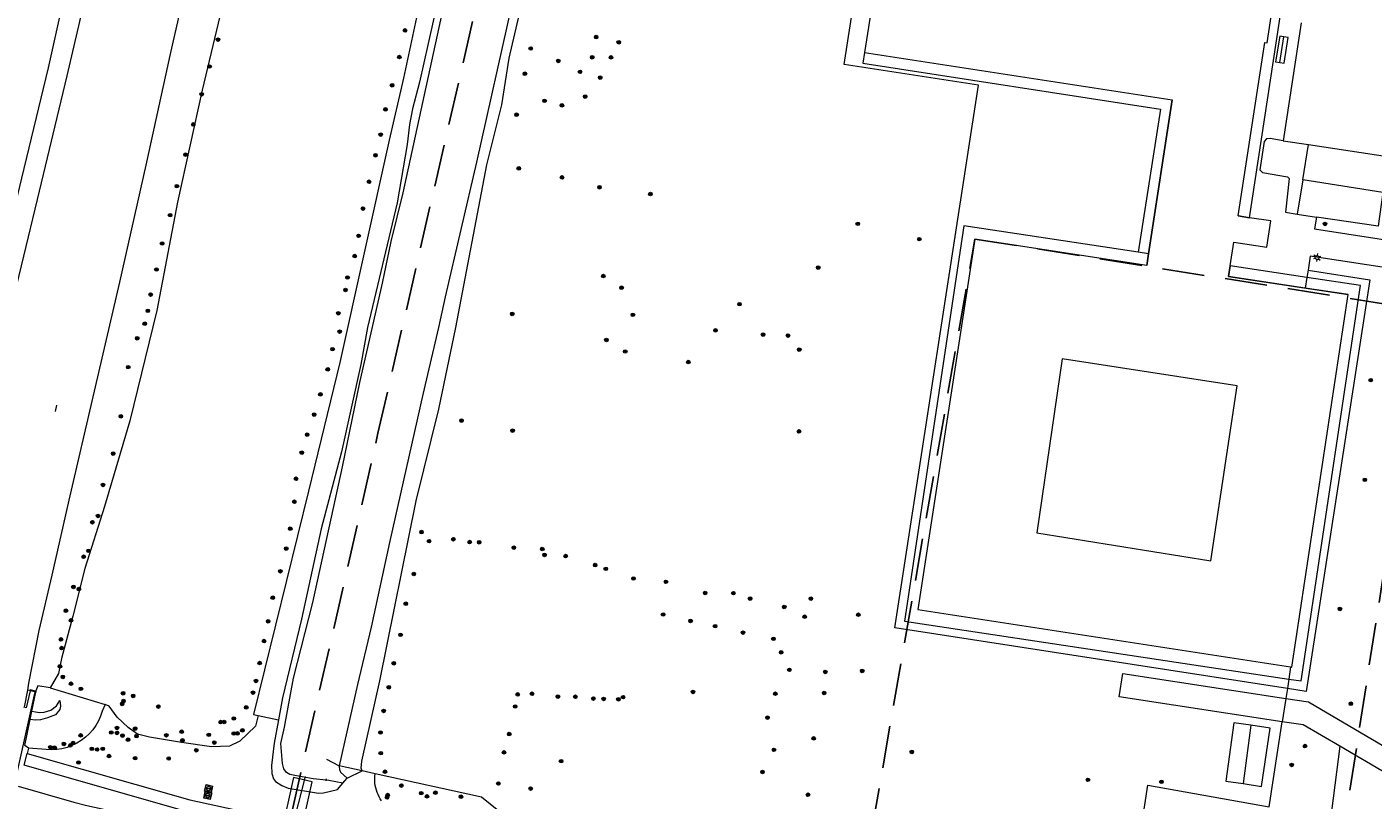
# Model space of a CAD drawing. Header units: metres. Extents: x 89872 to 94585, y 463299 to 469000.
# Tile 83 of 230: x 91176 to 91379, y 464929 to 465045. Entities that reach past the tile are written whole.
import ezdxf
from ezdxf.enums import TextEntityAlignment as Align

# ---------------------------------------------------------------- set-up
doc = ezdxf.new("R2010")
doc.units = ezdxf.units.M
doc.linetypes.add('HIDDEN', pattern=[9.525, 6.35, -3.175])
doc.layers.get('0').update_dxf_attribs({"linetype": 'CONTINUOUS'})
for name, color, linetype, lineweight in [('B-WE-BV-GELEIDECONSTRUCTIE-G', 251, 'CONTINUOUS', 13), ('B-WE-GR-BEPLANTING_CULTUUR-G', 251, 'CONTINUOUS', 13), ('B-WE-GR-BOOM-S', 251, 'CONTINUOUS', 13), ('B-WE-IE-TERREINAFSCHEIDING-G', 251, 'CONTINUOUS', 13), ('B-WE-IE-TERREINAFSCHEIDING_KUNSTMATIG_HEKWERK-G', 251, 'CONTINUOUS', 13), ('B-WE-IE-TERREINAFSCHEIDING_KUNSTMATIG_MUUR-G', 251, 'CONTINUOUS', 13), ('B-WE-KL-ET_LS_OV_LICHTMAST-S', 251, 'CONTINUOUS', 13), ('B-WE-KL-GAS_PUT-S', 251, 'CONTINUOUS', 13), ('B-WE-KW-KUNSTWERK-GV', 251, 'CONTINUOUS', 13), ('B-WE-KW-KUNSTWERK_DUIKER-G', 251, 'CONTINUOUS', 13), ('B-WE-OG-TOPOGRAFIE_BEBOUWING-GV', 251, 'CONTINUOUS', 13), ('B-WE-OG-TOPOGRAFIE_BEBOUWING_LUIFEL-GV', 251, 'CONTINUOUS', 13), ('B-WE-OG-TOPOGRAFIE_HUISNUMMER-T25', 251, 'CONTINUOUS', 13), ('B-WE-OG-TOPOGRAFIE_STRAATNAAM-T18', 251, 'CONTINUOUS', 13), ('B-WE-OG-TOPOGRAFIE_WATER-GV', 251, 'CONTINUOUS', 13), ('B-WE-VH-VERHARDING-GV', 251, 'CONTINUOUS', 13), ('Percelen', 10, 'HIDDEN', 25)]:
    doc.layers.add(name, color=color, linetype=linetype, lineweight=lineweight)
doc.styles.get("Standard").update_dxf_attribs({"font": 'isocp.shx'})

# ---------------------------------------------------------------- blocks, each defined once
blk = doc.blocks.new('Q_BOOM')
for radius in [0.27, 0.18, 0.09]:
    blk.add_circle((0, 0), radius)
blk = doc.blocks.new('Q_GASPUT')
blk.add_lwpolyline([(-0.5, 0.5), (0.5, 0.5), (0.5, -0.5), (-0.5, -0.5)], close=True)
for points in [[(-0.44, 0.46), (0.44, 0.46, -0.414214), (0.46, 0.44), (0.46, -0.44, -0.414214), (0.44, -0.46), (-0.44, -0.46, -0.414214), (-0.46, -0.44), (-0.46, 0.44), (-0.46, 0.44), (-0.46, 0.45), (-0.46, 0.45), (-0.46, 0.45), (-0.46, 0.45), (-0.46, 0.45), (-0.46, 0.45), (-0.46, 0.46), (-0.46, 0.46), (-0.46, 0.46), (-0.45, 0.46), (-0.45, 0.46), (-0.45, 0.46), (-0.45, 0.46), (-0.45, 0.46), (-0.45, 0.46), (-0.44, 0.46), (-0.44, 0.46)], [(-0.34, 0.1, 0.380426), (-0.28, -0.18)], [(-0.01, 0.27, 0.240218), (-0.34, 0.1)], [(-0.19, 0.04, 0.853344), (-0.19, -0.03)], [(0.33, 0.11, 0.240191), (-0.01, 0.27)], [(0.18, -0.03, 0.849746), (0.18, 0.04)], [(0.27, -0.18, 0.380426), (0.33, 0.11)], [(-0.28, -0.18, 0.148452), (0.01, -0.26)], [(0.01, -0.26, 0.131742), (0.27, -0.18)]]:
    blk.add_lwpolyline(points, format="xyb")
for points in [[(-0.19, 0.04), (0.18, 0.04)], [(0.18, -0.03), (-0.19, -0.03)]]:
    blk.add_lwpolyline(points)
blk = doc.blocks.new('Q_LICHTMAST')
for points in [[(-0.26, 0.15), (-0.52, 0.3)], [(0, 0.3), (0, 0.6)], [(0.26, 0.15), (0.52, 0.3)], [(-0.26, -0.15), (-0.52, -0.3)], [(0, -0.3), (0, -0.6)], [(0.26, -0.15), (0.52, -0.3)]]:
    blk.add_lwpolyline(points)
blk.add_circle((0, 0), 0.3)

msp = doc.modelspace()

# ---------------------------------------------------------------- linework, layer by layer
at = {"layer": 'B-WE-BV-GELEIDECONSTRUCTIE-G'}
for p, q in [((91366.45, 464948.97), (91366.17, 464947.15)), ((91366.17, 464947.15), (91365.96, 464945.73))]:
    msp.add_line(p, q, dxfattribs=at)
at = {"layer": 'B-WE-GR-BEPLANTING_CULTUUR-G'}
for p, q in [((91364.85, 465039.82), (91365.45, 465043.68)), ((91365.96, 464945.73), (91365.73, 464944.24)), ((91211.21, 464941.67), (91214.27, 464941.03)), ((91363.24, 464927.96), (91365.19, 464940.73)), ((91176.7, 464936.78), (91176.46, 464935.97)), ((91228.81, 464932.89), (91226.84, 464933.33))]:
    msp.add_line(p, q, dxfattribs=at)
for points in [[(91246.53, 465104.15), (91246.66, 465103.84), (91246.8, 465103.42), (91246.9, 465102.99), (91246.97, 465102.56), (91247, 465102.11), (91246.99, 465101.67), (91246.94, 465101.23), (91246.86, 465100.8), (91246.74, 465100.37), (91245.38, 465096.21), (91237.6, 465058.58), (91233.06, 465037.5), (91230.9, 465028.17), (91223.47, 464994.73), (91218.8, 464975.39), (91210.53, 464941.81), (91211.21, 464941.67)], [(91211.21, 464941.67), (91210.82, 464940.04), (91208.45, 464937.83), (91206.92, 464937.05), (91204.22, 464936.96), (91199.67, 464937.63), (91194.9, 464938.4), (91193.06, 464938.88), (91191.66, 464939.84), (91190.03, 464941.4), (91188.81, 464943.09), (91188.23, 464943.31)], [(91373.83, 464937.04), (91370.91, 464914.03), (91369.34, 464908.66)], [(91229.77, 464928.85), (91229.58, 464929.14), (91229.4, 464929.45), (91229.24, 464929.77), (91229.11, 464930.1), (91228.99, 464930.43), (91228.9, 464930.78), (91228.83, 464931.12), (91228.78, 464931.47), (91228.76, 464931.83), (91228.75, 464932.18), (91228.77, 464932.54), (91228.81, 464932.89)], [(91262.76, 464923.48), (91249.75, 464925.4), (91244.77, 464929.37), (91228.81, 464932.89)]]:
    msp.add_lwpolyline(points, dxfattribs=at)
at = {"layer": 'B-WE-IE-TERREINAFSCHEIDING-G'}
for p, q in [((91177.17, 464942.31), (91177.76, 464945.18)), ((91179.96, 464945.81), (91188.23, 464943.31)), ((91176.91, 464941.05), (91177.17, 464942.31))]:
    msp.add_line(p, q, dxfattribs=at)
for points in [[(91365.19, 464940.73), (91340.65, 464944.47), (91341.2, 464947.99), (91365.73, 464944.24)], [(91188.23, 464943.31), (91187.76, 464942.33), (91187.51, 464941.58), (91187.19, 464940.86), (91186.79, 464940.17), (91186.33, 464939.53), (91185.81, 464938.93), (91185.23, 464938.39), (91184.6, 464937.91), (91183.93, 464937.5), (91183.22, 464937.15), (91182.48, 464936.87), (91181.71, 464936.67), (91180.93, 464936.55), (91180.14, 464936.51), (91179.35, 464936.54), (91176.7, 464936.78)], [(91177.17, 464942.31), (91177.75, 464942.2), (91178.35, 464942.12), (91179.02, 464942.17), (91180.03, 464942.47), (91180.9, 464943.11), (91181.41, 464943.9), (91181.51, 464943.07), (91181.37, 464942.56), (91180.75, 464941.79), (91179.52, 464941.33), (91178.49, 464941.01), (91177.66, 464940.97), (91176.91, 464941.05)], [(91365.73, 464944.24), (91369.12, 464943.72), (91381.33, 464936.58), (91383.8, 464935.2)], [(91176.7, 464936.78), (91176.11, 464937.17), (91176.91, 464941.05)], [(91373.83, 464937.04), (91368.33, 464940.25), (91365.19, 464940.73)], [(91383.08, 464931.82), (91381.04, 464932.84), (91373.83, 464937.04)], [(91341.42, 464907.82), (91344.98, 464931.21), (91363.24, 464927.96)]]:
    msp.add_lwpolyline(points, dxfattribs=at)
at = {"layer": 'B-WE-IE-TERREINAFSCHEIDING_KUNSTMATIG_HEKWERK-G'}
for p, q in [((91365.73, 464944.24), (91365.19, 464940.73)), ((91226.84, 464933.33), (91223.4, 464934.09)), ((91221.42, 464931.82), (91221.45, 464931.93)), ((91221.45, 464931.93), (91221.5, 464932.17))]:
    msp.add_line(p, q, dxfattribs=at)
msp.add_lwpolyline([(91223.4, 464934.09), (91223.32, 464934.1), (91221.55, 464935.03)], dxfattribs=at)
at = {"layer": 'B-WE-IE-TERREINAFSCHEIDING_KUNSTMATIG_MUUR-G'}
msp.add_line((91219.5, 464932.13), (91216.72, 464932.64), dxfattribs=at)
at = {"layer": 'B-WE-KW-KUNSTWERK-GV'}
for points in [[(91174.59, 464931.19), (91175.28, 464934.4), (91177.68, 464945.2)], [(91176.92, 464945.39), (91176.35, 464942.8), (91176, 464942.9)], [(91177.68, 464945.2), (91177.71, 464945.34), (91176.95, 464945.53), (91176.92, 464945.39)]]:
    msp.add_lwpolyline(points, dxfattribs=at)
at = {"layer": 'B-WE-KW-KUNSTWERK_DUIKER-G'}
msp.add_line((91210.69, 464902.91), (91218.31, 464932.5), dxfattribs=at)
msp.add_lwpolyline([(91212.84, 464902.35), (91219.33, 464931.68), (91216.54, 464932.36), (91210.04, 464903.09), (91212.84, 464902.35)], dxfattribs=at)
at = {"layer": 'B-WE-OG-TOPOGRAFIE_BEBOUWING-GV'}
for p, q in [((91305.28, 465060.07), (91302.39, 465041.33)), ((91368.04, 465045.81), (91365.33, 465028.08)), ((91348.65, 465034.2), (91345.09, 465011.09)), ((91365.33, 465028.08), (91369.13, 465027.5)), ((91369.13, 465027.5), (91390.94, 465024.16)), ((91360.29, 465016.5), (91358.55, 465016.77)), ((91357.34, 465009.25), (91357.9, 465012.84)), ((91345.09, 465011.09), (91344.81, 465009.3)), ((91357.1, 465007.66), (91357.34, 465009.25)), ((91368.66, 465005.91), (91357.1, 465007.66)), ((91375.1, 465004.93), (91368.66, 465005.91)), ((91363.35, 464939.76), (91360.49, 464940.2))]:
    msp.add_line(p, q, dxfattribs=at)
for points in [[(91357.9, 465012.84), (91362.88, 465012.08), (91363.48, 465016.01), (91360.29, 465016.5)], [(91358.42, 464991.22), (91332.12, 464995.28), (91328.29, 464969.11), (91354.47, 464964.93), (91358.42, 464991.22)], [(91359.29, 464931.43), (91362.05, 464931), (91363.35, 464939.76)]]:
    msp.add_lwpolyline(points, dxfattribs=at)
at = {"layer": 'B-WE-OG-TOPOGRAFIE_BEBOUWING_LUIFEL-GV'}
for p, q in [((91302.39, 465041.33), (91348.65, 465034.2)), ((91345.09, 465011.09), (91348.65, 465034.2)), ((91345.09, 465011.09), (91343.55, 465011.32)), ((91344.81, 465009.3), (91345.09, 465011.09)), ((91345.09, 465011.09), (91345.09, 465011.09)), ((91357.1, 465007.66), (91375.1, 465004.93)), ((91368.91, 465007.51), (91357.34, 465009.25)), ((91360.49, 464940.2), (91359.29, 464931.43))]:
    msp.add_line(p, q, dxfattribs=at)
for points in [[(91360.29, 465016.5), (91365.67, 465052.01), (91305.46, 465061.16), (91305.28, 465060.07)], [(91358.55, 465016.77), (91362.57, 465042.86), (91362.91, 465042.81), (91364.19, 465051.11), (91363.54, 465051.22), (91363.43, 465050.68), (91305.43, 465059.54), (91305.51, 465060.03), (91305.28, 465060.07)], [(91302.39, 465041.33), (91302.14, 465039.71), (91346.87, 465032.81), (91343.55, 465011.32)], [(91358.55, 465016.77), (91360.29, 465016.5), (91360.29, 465016.5)], [(91343.55, 465011.32), (91317.31, 465015.27), (91308.37, 464955.85), (91366.17, 464947.15)], [(91344.81, 465009.3), (91318.97, 465013.29), (91310.38, 464957.62), (91366.45, 464948.97)], [(91357.34, 465009.25), (91357.34, 465009.25), (91357.1, 465007.66)], [(91366.17, 464947.15), (91368.04, 464946.87), (91376.98, 465006.3), (91368.91, 465007.51)], [(91366.45, 464948.97), (91366.61, 464948.94), (91375.1, 465004.93)], [(91360.49, 464940.2), (91357.91, 464940.55), (91356.71, 464931.78), (91359.29, 464931.43)]]:
    msp.add_lwpolyline(points, dxfattribs=at)
at = {"layer": 'B-WE-OG-TOPOGRAFIE_STRAATNAAM-T18'}
msp.add_line((91180.74, 464987.36), (91180.96, 464988.33), dxfattribs=at)
at = {"layer": 'B-WE-OG-TOPOGRAFIE_WATER-GV'}
for p, q in [((91224.6, 464932.26), (91226.84, 464933.33)), ((91221.45, 464931.93), (91219.5, 464932.13)), ((91223.96, 464931.48), (91224.26, 464931.86)), ((91224.26, 464931.86), (91224.6, 464932.26))]:
    msp.add_line(p, q, dxfattribs=at)
for points in [[(91215.15, 464939.9), (91216.53, 464947.3), (91219.41, 464958.65), (91223.9, 464979.04), (91226.49, 464991.73), (91229.89, 465006.68), (91231.23, 465012.94), (91233.04, 465020.23), (91238.68, 465046.26), (91242.5, 465062.08), (91243.44, 465066.98), (91244.89, 465073.85), (91246.64, 465080.88), (91248.07, 465087.11)], [(91257.9, 465082.52), (91257.56, 465082.44), (91257.07, 465082.09), (91256.83, 465081.76), (91256.68, 465081.24), (91254.12, 465069.94), (91250.95, 465055.38), (91249.39, 465048.82), (91244.03, 465024.85)], [(91234.99, 464973.93), (91238.39, 464987.7), (91240.95, 465000), (91245.61, 465024.43), (91247.87, 465033.45), (91248.94, 465040.49), (91250.86, 465048.64), (91252.65, 465054.93), (91255.31, 465064.76), (91257.16, 465072.88), (91257.72, 465081.24), (91257.97, 465081.83), (91258.31, 465082.11), (91258.81, 465082.19), (91269.42, 465079.95), (91278.21, 465079.26), (91287.64, 465077.6), (91302.22, 465075.25), (91314.56, 465073.71), (91328.57, 465071.69), (91340.52, 465069.83), (91361.4, 465066.35)], [(91239.38, 465054.34), (91235.45, 465036.86), (91234.43, 465032.86), (91233.96, 465030.51), (91233.61, 465027.48), (91232.13, 465018.75), (91227.65, 465000), (91226.67, 464994.42), (91223.72, 464981.3), (91220.67, 464969.74), (91217.71, 464956.15), (91214.86, 464944.34), (91214.27, 464941.03)], [(91244.03, 465024.85), (91239.32, 465004.62), (91238.32, 465000), (91235.97, 464989.91), (91230.98, 464967.69), (91228.21, 464954.93), (91226.14, 464946.34), (91223.4, 464934.09)], [(91226.84, 464933.33), (91226.72, 464933.73), (91226.79, 464934.79), (91229.5, 464946.9), (91234.99, 464973.93)], [(91214.27, 464941.03), (91213.63, 464937.49), (91213.2, 464934.15), (91213.25, 464932.97), (91213.54, 464932.13), (91213.81, 464931.73), (91214.75, 464931.14), (91215.73, 464930.75), (91220.3, 464929.98), (91221.05, 464930.06), (91223.15, 464930.55), (91223.96, 464931.48)], [(91216.72, 464932.64), (91216, 464932.81), (91215.47, 464933.12), (91215.09, 464933.66), (91214.88, 464934.46), (91214.64, 464937.47), (91215.15, 464939.9)], [(91223.4, 464934.09), (91223.38, 464933.99), (91223.42, 464933.55), (91223.6, 464933.16), (91224.6, 464932.26)], [(91223.96, 464931.48), (91221.86, 464931.89), (91221.45, 464931.93)]]:
    msp.add_lwpolyline(points, dxfattribs=at)
at = {"layer": 'B-WE-VH-VERHARDING-GV'}
for p, q in [((91366.07, 465043.58), (91365.45, 465043.68)), ((91368.28, 465022.17), (91369.13, 465027.5)), ((91368.28, 465022.17), (91367.45, 465017.04)), ((91380.29, 465020.29), (91368.28, 465022.17)), ((91367.45, 465017.04), (91370.32, 465016.59)), ((91368.91, 465007.51), (91368.66, 465005.91)), ((91369.08, 465008.61), (91368.91, 465007.51)), ((91369.08, 465008.61), (91378.35, 465007.18)), ((91177.76, 464945.18), (91177.68, 464945.2)), ((91176.01, 464934.22), (91176.46, 464935.97))]:
    msp.add_line(p, q, dxfattribs=at)
for points in [[(91216.88, 465100.69), (91213.85, 465085.16), (91210.4, 465071.08), (91206.82, 465052.49), (91202.8, 465035.65), (91199.11, 465018.84), (91195.96, 465002.56), (91191.93, 464985.97), (91188.09, 464973.09), (91185.16, 464963.74), (91183.34, 464956.58), (91181.62, 464950.26), (91181.18, 464947.96), (91179.96, 464945.81)], [(91176.58, 464945.48), (91176.73, 464946.51), (91178.27, 464954.44), (91180.25, 464962.74), (91182.81, 464974.06), (91186.23, 464988.93), (91190.43, 465006.83), (91194.35, 465024.41), (91198.07, 465041.35), (91201.83, 465057.87), (91205.4, 465073.54), (91209.14, 465089.42), (91211.3, 465099.17)], [(91156.62, 464948.5), (91159.49, 464959.09), (91163.24, 464972.93), (91167.53, 464989.18), (91171.57, 465005.57), (91175.66, 465022.44), (91179.67, 465039.05), (91183.44, 465056.03), (91184.36, 465060.15)], [(91365.96, 464945.73), (91306.92, 464954.83), (91319.5, 465036.42), (91299.34, 465039.53), (91302.78, 465061.86), (91359.59, 465053.09), (91360.33, 465057.89)], [(91187.51, 465059.55), (91187.33, 465058.73), (91182.46, 465037.84), (91177.97, 465019.23), (91173.9, 465002.18), (91169.48, 464984.46), (91164.15, 464964.59), (91159.5, 464947.54)], [(91365.45, 465043.68), (91364.83, 465043.78), (91364.19, 465039.92), (91364.85, 465039.82)], [(91364.85, 465039.82), (91365.48, 465039.72), (91366.07, 465043.58)], [(91365.33, 465028.08), (91363.38, 465028.4), (91362.82, 465028.36), (91362.45, 465027.93), (91361.81, 465023.71), (91362.2, 465023.31), (91365.99, 465022.66), (91366.25, 465022.39), (91365.69, 465017.31), (91367.45, 465017.04)], [(91380.29, 465020.29), (91379.59, 465015.21), (91370.32, 465016.59)], [(91370.32, 465016.59), (91370.04, 465014.81), (91395.01, 465010.96)], [(91394.32, 465006.9), (91369.41, 465010.74), (91369.08, 465008.61)], [(91378.35, 465007.18), (91368.81, 464945.29), (91365.96, 464945.73)], [(91176.58, 464945.48), (91176.54, 464945.49), (91176.01, 464942.94)], [(91176.92, 464945.39), (91176.87, 464945.41), (91176.58, 464945.48)], [(91177.68, 464945.2), (91177.41, 464945.27), (91176.92, 464945.39)], [(91179.96, 464945.81), (91178.08, 464946.12), (91177.77, 464945.38), (91177.76, 464945.18)], [(91176.46, 464935.97), (91200.96, 464928.98), (91247.61, 464918.81), (91260.93, 464915.9), (91261.07, 464916.69)], [(91251.47, 464913.78), (91252.01, 464916.03), (91200.4, 464927.25), (91176.01, 464934.22)], [(91175.11, 464931.05), (91183.52, 464928.66), (91185.45, 464928.16), (91251.47, 464913.78)]]:
    msp.add_lwpolyline(points, dxfattribs=at)
at = {"layer": 'Percelen'}
for points in [[(91212.02, 464908.32), (91229.23, 464984.1), (91252.7, 465086.3)], [(91300.21, 464905.66), (91318.97, 465013.29), (91386.54, 465002.6), (91369.27, 464891.05), (91300.21, 464905.66)]]:
    msp.add_lwpolyline(points, dxfattribs=at)

# ---------------------------------------------------------------- block references
at = {"layer": 'B-WE-GR-BOOM-S'}
for p, rotation in [((91233.3, 465044.65), 77.82691172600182), ((91262.03, 465043.65), 76.75085557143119), ((91205.17, 465043.27), 76.58313756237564), ((91252.19, 465041.94), 76.75085557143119), ((91265.43, 465042.87), 76.75085557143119), ((91232.44, 465040.65), 77.82691172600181), ((91256.34, 465040.07), 76.75085557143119), ((91261.44, 465040.62), 76.75085557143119), ((91264.27, 465040.6), 76.75085557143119), ((91203.91, 465039.23), 76.58313756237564), ((91251.32, 465038.14), 81.37736332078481), ((91259.61, 465038.43), 81.37736332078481), ((91262.65, 465037.57), 81.37736332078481), ((91231.35, 465036.41), 76.98072598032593), ((91202.71, 465035.05), 77.60956231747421), ((91254.28, 465034.07), 81.37736332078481), ((91256.88, 465033.39), 81.37736332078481), ((91260.38, 465034.71), 81.37736332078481), ((91230.35, 465032.78), 76.98072598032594), ((91250.07, 465031.97), 75.90398784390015), ((91201.46, 465030.52), 77.60956231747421), ((91229.64, 465028.99), 76.98072598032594), ((91200.3, 465025.97), 77.60956231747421), ((91228.85, 465025.89), 77.46756431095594), ((91250.4, 465023.91), 75.90398784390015), ((91199, 465021.24), 77.60956231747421), ((91227.88, 465021.9), 77.46756431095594), ((91256.9, 465022.55), 75.90398784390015), ((91262.54, 465021.08), 75.90398784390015), ((91270.19, 465020.06), 75.90398784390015), ((91226.97, 465017.87), 77.46756431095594), ((91197.97, 465016.88), 79.05173403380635), ((91301.37, 465015.58), 81.23315248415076), ((91371.61, 465015.56), 171.5327149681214), ((91226.32, 465013.77), 77.46756431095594), ((91310.62, 465013.27), 81.23315248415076), ((91196.77, 465012.62), 79.05173403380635), ((91225.73, 465010.73), 77.46756431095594), ((91195.92, 465008.71), 79.05173403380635), ((91224.66, 465007.51), 77.46756431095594), ((91263.12, 465007.73), 79.19878371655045), ((91295.42, 465009), 81.23315248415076), ((91224.34, 465005.64), 77.46756431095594), ((91265.85, 465005.97), 79.19878371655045), ((91195.05, 465004.94), 79.05173403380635), ((91283.58, 465003.5), 81.23315248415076), ((91194.62, 465002.5), 76.3668742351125), ((91223.26, 465002.13), 77.46756431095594), ((91249.41, 465002.04), 79.19878371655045), ((91267.56, 465001.9), 79.19878371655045), ((91194.16, 465000.57), 76.3668742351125), ((91223.46, 464999.37), 77.46756431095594), ((91279.98, 464999.56), 81.23315248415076), ((91193.03, 464998.38), 76.3668742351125), ((91263.58, 464998.12), 79.19878371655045), ((91287.13, 464998.93), 81.23315248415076), ((91290.87, 464998.78), 81.23315248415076), ((91222.4, 464996.74), 77.46756431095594), ((91266.4, 464996.39), 79.19878371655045), ((91292.57, 464996.67), 81.23315248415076), ((91191.68, 464994.03), 76.3668742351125), ((91221.68, 464993.7), 76.42763457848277), ((91275.89, 464994.8), 79.19878371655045), ((91378.49, 464992.08), 81.23220280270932), ((91220.58, 464989.94), 76.42763457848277), ((91219.63, 464986.9), 76.42763457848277), ((91190.56, 464986.64), 76.3668742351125), ((91241.79, 464986), 76.09700229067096), ((91218.58, 464983.88), 76.42763457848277), ((91249.46, 464984.49), 76.09700229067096), ((91292.53, 464984.37), 81.23315248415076), ((91189.41, 464981.04), 73.39223095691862), ((91217.77, 464981.18), 76.42763457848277), ((91216.91, 464977.25), 76.42763457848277), ((91377.61, 464977.09), 81.23220280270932), ((91187.88, 464976.32), 73.39223095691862), ((91216.66, 464973.8), 76.16828012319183), ((91186.28, 464970.72), 72.58705851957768), ((91187.13, 464971.66), 72.58705851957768), ((91216.04, 464969.75), 76.16828012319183), ((91235.77, 464969.24), 78.51730876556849), ((91215.43, 464966.76), 76.16828012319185), ((91236.9, 464967.87), 78.51730876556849), ((91240.56, 464968.16), 78.51730876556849), ((91243.01, 464967.73), 78.51730876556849), ((91244.44, 464967.71), 78.51730876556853), ((91249.65, 464966.9), 78.51730876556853), ((91253.93, 464966.69), 78.51730876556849), ((91184.97, 464965.53), 72.58705851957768), ((91185.71, 464966.42), 72.58705851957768), ((91254.28, 464965.81), 78.51730876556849), ((91257.44, 464965.63), 78.51730876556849), ((91214.55, 464963.34), 76.16828012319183), ((91234.62, 464962.94), 78.51730876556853), ((91261.88, 464964.28), 78.51730876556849), ((91263.48, 464963.71), 78.51730876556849), ((91183.44, 464961), 75.73803565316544), ((91184.26, 464960.67), 75.73803565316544), ((91267.65, 464962.26), 78.51730876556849), ((91272.53, 464961.76), 81.23315248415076), ((91213.41, 464959.38), 76.16828012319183), ((91278.42, 464960.09), 81.23315248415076), ((91282.66, 464960.06), 81.23315248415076), ((91285.18, 464959.24), 81.23315248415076), ((91294.31, 464959.23), 81.23315248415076), ((91182.31, 464957.41), 75.73803565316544), ((91233.41, 464958.46), 78.51730876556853), ((91272.1, 464956.85), 171.6291220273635), ((91290.31, 464957.98), 81.23315248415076), ((91293.39, 464956.52), 171.2335647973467), ((91301.46, 464956.82), 81.23315248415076), ((91373.86, 464957.69), 81.23220280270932), ((91183.08, 464955.97), 74.81705959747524), ((91212.72, 464955.83), 76.16828012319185), ((91276.23, 464955.89), 171.2335647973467), ((91279.92, 464955.1), 171.2335647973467), ((91181.56, 464953.1), 74.81705959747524), ((91212.1, 464952.85), 76.16828012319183), ((91232.62, 464953.79), 78.51730876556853), ((91284.12, 464954.12), 81.23315248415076), ((91288.69, 464953.19), 81.23315248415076), ((91181.66, 464951.8), 74.81705959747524), ((91289.85, 464951.16), 81.23315248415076), ((91181.4, 464949.05), 79.01577150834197), ((91211.43, 464949.55), 76.16828012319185), ((91231.6, 464949.52), 78.51730876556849), ((91291.08, 464948.53), 81.23315248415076), ((91181.84, 464947.47), 60.50565655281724), ((91183.08, 464946.45), 163.1439084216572), ((91210.89, 464946.86), 76.16828012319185), ((91296.49, 464948.22), 81.23315248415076), ((91302.04, 464948.37), 81.23315248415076), ((91184.56, 464945.67), 163.1439084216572), ((91190.91, 464945.01), 70.2555474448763), ((91192.42, 464944.61), 70.2555474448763), ((91210.43, 464945.1), 76.16828012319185), ((91230.85, 464945.92), 77.39459370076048), ((91250.24, 464944.83), 167.5442221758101), ((91252.39, 464944.93), 167.5442221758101), ((91256.28, 464944.51), 167.5442221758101), ((91258.91, 464944.48), 171.6314515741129), ((91266.07, 464944.42), 171.6285972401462), ((91276.59, 464945.2), 171.6291220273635), ((91288.98, 464944.94), 81.23315248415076), ((91296.31, 464945.05), 81.23315248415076), ((91190.77, 464943.41), 125.9648696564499), ((91190.97, 464943.84), 125.9648696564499), ((91196.21, 464943.01), 170.8165014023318), ((91209.42, 464942.88), 76.16828012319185), ((91230.08, 464942.35), 77.39459370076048), ((91249.85, 464943.02), 167.5442221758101), ((91261.61, 464944.21), 171.6314515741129), ((91263.16, 464944.15), 171.6314515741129), ((91265.38, 464944.1), 171.6314515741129), ((91375.5, 464943.43), 149.6712469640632), ((91205.57, 464940.67), 1.823684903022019), ((91206.1, 464940.68), 26.86307595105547), ((91207.56, 464941.21), 76.16828012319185), ((91287.79, 464941.35), 154.2221928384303), ((91184.52, 464938.68), 37.39180832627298), ((91189.12, 464939.11), 136.2265484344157), ((91189.99, 464939.05), 136.2265484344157), ((91189.99, 464939.79), 136.2265484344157), ((91190.81, 464938.65), 136.2265484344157), ((91192.71, 464939.7), 145.6108971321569), ((91192.92, 464938.57), 145.6108971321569), ((91197.41, 464938.69), 170.8165014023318), ((91199.72, 464939.23), 170.8165014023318), ((91203.79, 464938.76), 171.6602175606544), ((91207.53, 464938.96), 26.86307595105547), ((91208.1, 464938.97), 43.0130097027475), ((91208.85, 464939.43), 43.0130097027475), ((91229.61, 464939.11), 77.39459370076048), ((91248.96, 464938.87), 167.5442221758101), ((91179.96, 464936.89), 177.538738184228), ((91180.6, 464936.83), 3.260160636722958), ((91182.01, 464937.4), 14.63305291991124), ((91182.97, 464937.17), 20.08197748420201), ((91183.39, 464937.52), 26.27338965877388), ((91186.21, 464936.65), 37.391808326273), ((91186.99, 464936.55), 43.10619145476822), ((91187.85, 464936.66), 43.10619145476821), ((91191.66, 464938.03), 145.6108971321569), ((91199.83, 464937.92), 171.6602175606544), ((91201.91, 464936.44), 171.6602175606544), ((91204.62, 464937.6), 1.823684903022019), ((91288.77, 464936.51), 154.2221928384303), ((91294.74, 464938.23), 81.23315248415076), ((91368.61, 464937.07), 149.7493936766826), ((91184.21, 464934.6), 164.0864151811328), ((91188.79, 464935.57), 164.0864151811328), ((91192.71, 464935.25), 165.3854745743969), ((91197.76, 464935.2), 170.8165014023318), ((91229.65, 464936), 77.39459370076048), ((91248.17, 464936.12), 167.5442221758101), ((91256.76, 464934.8), 171.6314515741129), ((91309.49, 464936.19), 171.2335647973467), ((91366.6, 464934.23), 81.304084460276), ((91230.28, 464933.22), 167.5442221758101), ((91287.04, 464933.18), 154.2221928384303), ((91232.74, 464931.13), 167.5442221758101), ((91247.33, 464931.44), 141.4455767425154), ((91252.18, 464930.68), 171.6314515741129), ((91335.98, 464931.99), 81.36526355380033), ((91347.02, 464931.7), 169.9242005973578), ((91230.59, 464929.34), 127.0959790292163), ((91230.68, 464929.71), 123.5110188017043), ((91235.73, 464929.99), 167.5442221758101), ((91236.6, 464929.51), 167.5442221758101), ((91237.87, 464930.06), 167.5442221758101), ((91241.7, 464929.46), 167.5442221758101), ((91293.88, 464929.75), 154.2221928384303)]:
    msp.add_blockref('Q_BOOM', p, dxfattribs=dict(at, rotation=rotation))
at = {"layer": 'B-WE-KL-ET_LS_OV_LICHTMAST-S', "rotation": 171.2365544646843}
msp.add_blockref('Q_LICHTMAST', (91370.43, 465010.51), dxfattribs=at)
at = {"layer": 'B-WE-KL-GAS_PUT-S', "rotation": 167.6945421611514}
for p in [(91203.76, 464930.68), (91203.63, 464929.64)]:
    msp.add_blockref('Q_GASPUT', p, dxfattribs=at)

# ---------------------------------------------------------------- texts
at = {"layer": 'B-WE-OG-TOPOGRAFIE_HUISNUMMER-T25'}
msp.add_text('1', height=0.0025, rotation=-8.6, dxfattribs=at).set_placement((91368.39, 464977.31), align=Align.MIDDLE)
at = {"layer": 'B-WE-OG-TOPOGRAFIE_STRAATNAAM-T18'}
msp.add_text('Rijksweg A44', height=0.005, rotation=77.0484, dxfattribs=at).set_placement((91180.74, 464987.36), align=Align.MIDDLE)

doc.saveas('drawing.dxf')
